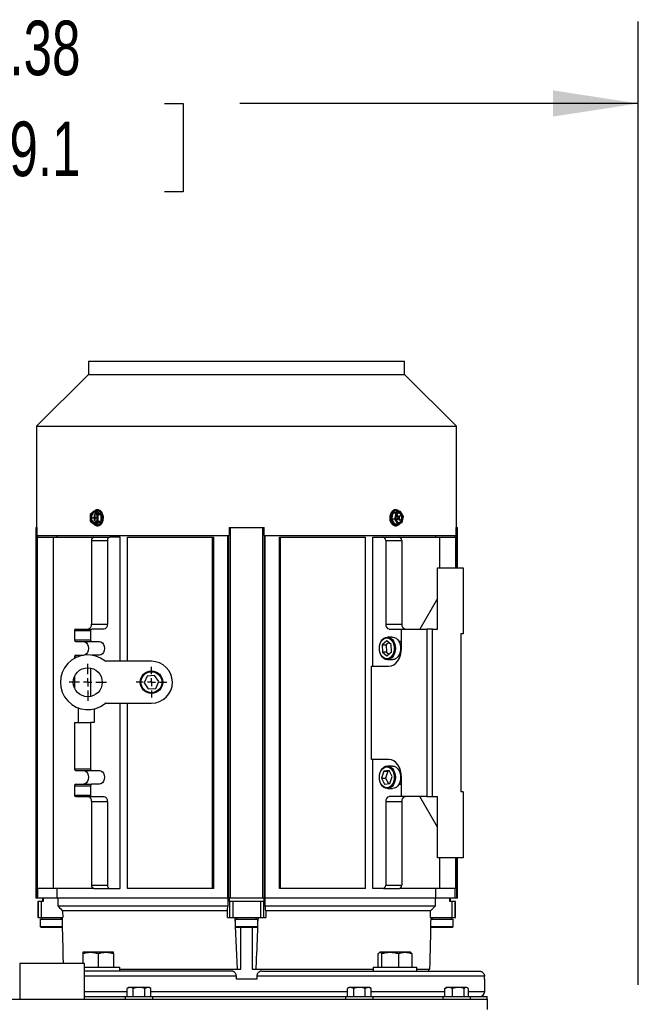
# Model space of a CAD drawing. Header units: inches. Extents: x 4 to 172, y 4 to 132.
# Tile 25 of 38: x 95 to 111, y 84 to 108. Entities that reach past the tile are written whole.
import ezdxf

# ---------------------------------------------------------------- set-up
doc = ezdxf.new("R2010")
doc.units = ezdxf.units.IN
doc.header["$LTSCALE"] = 16
doc.header["$MEASUREMENT"] = 0
doc.linetypes.add('CENTERX2', pattern=[0.8, 0.5, -0.1, 0.1, -0.1])
doc.layers.add('CENTER', color=40, linetype='CENTERX2')
doc.layers.add('DIMENSIONS', color=140, linetype='Continuous', lineweight=25)
doc.styles.add('SLDTEXTSTYLE0', font='TXT', dxfattribs={"width": 0.7})
doc.dimstyles.new('SLDDIMSTYLE0', dxfattribs={"dimtxt": 1.359375, "dimasz": 2.08, "dimexe": 0, "dimexo": 0.0625, "dimgap": 0.339844, "dimtad": 0, "dimtih": 1, "dimtoh": 1, "dimrnd": 1e-09, "dimzin": 12, "dimdsep": 46, "dimtxsty": 'SLDTEXTSTYLE0', "dimsah": 1, "dimcen": 0.09, "dimadec": 0, "dimazin": 3, "dimtfac": 1, "dimtofl": 0, "dimtmove": 0, "dimatfit": 3, "dimfxl": 0, "dimfrac": 2, "dimtolj": 1, "dimtzin": 12, "dimarcsym": 0})

# ---------------------------------------------------------------- blocks, each defined once
blk = doc.blocks.new('_D_5')
at = {"layer": 'DIMENSIONS'}
for p, q in [((86.217, 84.053), (86.217, 107.581)), ((110.592, 84.053), (110.592, 107.581)), ((86.217, 105.581), (92.009, 105.581)), ((93.851, 105.581), (93.395, 105.581)), ((93.395, 105.581), (93.395, 103.42)), ((99.022, 105.581), (99.478, 105.581)), ((99.478, 105.581), (99.478, 103.42)), ((110.592, 105.581), (100.864, 105.581)), ((93.395, 103.42), (93.851, 103.42)), ((99.478, 103.42), (99.022, 103.42))]:
    blk.add_line(p, q, dxfattribs=at)
for points in [[(86.217, 105.581), (88.297, 105.261), (88.297, 105.901)], [(110.592, 105.581), (108.512, 105.901), (108.512, 105.261)]]:
    blk.add_solid(points, dxfattribs=at)
at = {"layer": 'DIMENSIONS', "char_height": 1.3333, "attachment_point": 1, "style": 'SLDTEXTSTYLE0'}
for s, insert in [('24.38', (93.851, 107.604)), ('619.1', (93.851, 105.139))]:
    blk.add_mtext(s, dxfattribs=dict(at, insert=insert))
blk = doc.blocks.new('SW_CENTERMARKSYMBOL_0')
at = {"layer": 'CENTER', "color": 0}
for p, q in [((0, 0.2), (0, 0.454)), ((-0.2, 0), (-0.454, 0)), ((0, 0), (-0.1, 0)), ((0, 0), (0, 0.1)), ((0, 0), (0, -0.1)), ((0, 0), (0.1, 0)), ((0.2, 0), (0.454, 0)), ((0, -0.2), (0, -0.454))]:
    blk.add_line(p, q, dxfattribs=at)
blk = doc.blocks.new('SW_CENTERMARKSYMBOL_3')
at = {"layer": 'CENTER', "color": 0}
for p, q in [((0, 0.2), (0, 0.376)), ((-0.2, 0), (-0.376, 0)), ((0, 0), (-0.1, 0)), ((0, 0), (0, 0.1)), ((0, 0), (0, -0.1)), ((0, 0), (0.1, 0)), ((0.2, 0), (0.376, 0)), ((0, -0.2), (0, -0.376))]:
    blk.add_line(p, q, dxfattribs=at)

msp = doc.modelspace()

# ---------------------------------------------------------------- linework, layer by layer
for p, q in [((97.171, 99.282), (97.171, 98.964)), ((97.171, 99.282), (104.888, 99.282)), ((104.888, 98.964), (104.888, 99.282)), ((97.171, 98.964), (95.902, 97.695)), ((97.171, 98.964), (104.888, 98.964)), ((106.158, 97.695), (104.888, 98.964)), ((95.902, 97.695), (95.902, 95.223)), ((95.902, 97.695), (106.158, 97.695)), ((106.158, 95.223), (106.158, 97.695)), ((97.306, 95.618), (97.209, 95.538)), ((97.209, 95.538), (97.209, 95.379)), ((97.376, 95.618), (97.306, 95.618)), ((97.404, 95.538), (97.306, 95.618)), ((97.316, 95.538), (97.324, 95.538)), ((97.316, 95.484), (97.316, 95.538)), ((97.324, 95.538), (97.324, 95.484)), ((97.376, 95.618), (97.473, 95.538)), ((97.404, 95.538), (97.473, 95.538)), ((97.404, 95.379), (97.404, 95.538)), ((97.473, 95.538), (97.473, 95.379)), ((104.574, 95.422), (104.606, 95.575)), ((104.606, 95.575), (104.716, 95.611)), ((104.676, 95.575), (104.606, 95.575)), ((104.676, 95.575), (104.644, 95.422)), ((104.786, 95.611), (104.676, 95.575)), ((104.698, 95.512), (104.704, 95.52)), ((104.724, 95.473), (104.698, 95.512)), ((104.704, 95.52), (104.73, 95.482)), ((104.786, 95.611), (104.716, 95.611)), ((104.749, 95.481), (104.777, 95.517)), ((104.783, 95.508), (104.755, 95.472)), ((104.783, 95.508), (104.77, 95.508)), ((104.777, 95.517), (104.783, 95.508)), ((104.863, 95.495), (104.786, 95.611)), ((104.83, 95.343), (104.863, 95.495)), ((97.209, 95.379), (97.306, 95.3)), ((97.264, 95.465), (97.302, 95.465)), ((97.264, 95.453), (97.264, 95.465)), ((97.302, 95.453), (97.264, 95.453)), ((97.302, 95.465), (97.338, 95.465)), ((97.338, 95.453), (97.302, 95.453)), ((97.306, 95.3), (97.404, 95.379)), ((97.306, 95.3), (97.376, 95.3)), ((97.324, 95.484), (97.316, 95.484)), ((97.316, 95.38), (97.316, 95.433)), ((97.316, 95.433), (97.324, 95.433)), ((97.324, 95.38), (97.316, 95.38)), ((97.32, 95.465), (97.32, 95.453)), ((97.324, 95.433), (97.324, 95.38)), ((97.338, 95.465), (97.376, 95.465)), ((97.376, 95.453), (97.338, 95.453)), ((97.376, 95.465), (97.376, 95.453)), ((97.473, 95.379), (97.376, 95.3)), ((97.404, 95.379), (97.473, 95.379)), ((104.644, 95.422), (104.574, 95.422)), ((104.651, 95.306), (104.574, 95.422)), ((104.644, 95.422), (104.721, 95.306)), ((104.721, 95.306), (104.651, 95.306)), ((104.696, 95.409), (104.723, 95.446)), ((104.701, 95.401), (104.696, 95.409)), ((104.729, 95.437), (104.701, 95.401)), ((104.717, 95.437), (104.729, 95.437)), ((104.73, 95.482), (104.718, 95.482)), ((104.738, 95.442), (104.721, 95.442)), ((104.721, 95.306), (104.83, 95.343)), ((104.722, 95.475), (104.74, 95.475)), ((104.722, 95.444), (104.755, 95.444)), ((104.755, 95.472), (104.725, 95.472)), ((104.774, 95.397), (104.748, 95.436)), ((104.755, 95.444), (104.78, 95.406)), ((104.769, 95.406), (104.78, 95.406)), ((104.78, 95.406), (104.774, 95.397)), ((95.884, 95.223), (95.884, 86.167)), ((95.884, 95.223), (95.9, 95.223)), ((95.9, 86.167), (95.9, 95.223)), ((95.9, 95.223), (95.92, 95.223)), ((95.92, 95.03), (95.92, 95.223)), ((95.92, 95.03), (100.602, 95.03)), ((95.937, 94.986), (95.937, 95.03)), ((96.407, 94.986), (96.407, 95.03)), ((100.572, 86.167), (100.572, 95.03)), ((100.597, 86.167), (100.597, 95.03)), ((100.602, 95.223), (100.602, 95.03)), ((100.602, 95.223), (100.633, 95.223)), ((100.633, 86.167), (100.633, 95.223)), ((100.633, 95.223), (101.426, 95.223)), ((101.426, 86.167), (101.426, 95.223)), ((101.426, 95.223), (101.458, 95.223)), ((101.458, 95.03), (101.458, 95.223)), ((101.458, 95.03), (106.14, 95.03)), ((101.463, 86.167), (101.463, 95.03)), ((101.487, 86.167), (101.487, 95.03)), ((105.653, 94.986), (105.653, 95.03)), ((106.122, 94.986), (106.122, 95.03)), ((106.14, 95.223), (106.14, 95.03)), ((106.14, 95.223), (106.16, 95.223)), ((106.16, 95.223), (106.175, 95.223)), ((106.16, 94.238), (106.16, 95.223)), ((106.175, 94.238), (106.175, 95.223)), ((95.926, 86.404), (95.926, 94.986)), ((95.926, 94.986), (96.316, 94.986)), ((96.316, 86.404), (96.316, 94.986)), ((96.316, 94.986), (97.299, 94.986)), ((97.244, 94.908), (97.633, 94.908)), ((97.244, 94.908), (97.244, 92.86)), ((97.299, 94.986), (97.689, 94.986)), ((97.633, 94.908), (97.633, 92.86)), ((97.945, 94.986), (97.689, 94.986)), ((97.945, 91.954), (97.945, 94.986)), ((98.126, 91.954), (98.126, 94.986)), ((98.126, 94.986), (100.201, 94.986)), ((100.201, 86.404), (100.201, 94.986)), ((100.201, 94.986), (100.227, 94.986)), ((100.227, 86.404), (100.227, 94.986)), ((101.832, 86.404), (101.832, 94.986)), ((101.832, 94.986), (101.858, 94.986)), ((101.858, 86.404), (101.858, 94.986)), ((101.858, 94.986), (103.933, 94.986)), ((103.933, 86.404), (103.933, 94.986)), ((104.114, 91.837), (104.114, 94.986)), ((104.114, 94.986), (104.37, 94.986)), ((104.37, 94.986), (104.76, 94.986)), ((104.426, 94.908), (104.426, 92.86)), ((104.426, 94.908), (104.816, 94.908)), ((104.76, 94.986), (105.744, 94.986)), ((104.816, 94.908), (104.816, 92.86)), ((105.744, 94.238), (105.744, 94.986)), ((105.744, 94.986), (106.134, 94.986)), ((106.134, 94.238), (106.134, 94.986)), ((105.69, 92.742), (105.69, 94.238)), ((105.69, 94.238), (106.32, 94.238)), ((106.32, 94.238), (106.32, 92.624)), ((105.69, 93.49), (105.258, 92.742)), ((97.244, 92.86), (97.633, 92.86)), ((104.426, 92.86), (104.816, 92.86)), ((96.832, 92.703), (96.832, 92.477)), ((96.832, 92.703), (97.221, 92.703)), ((96.859, 92.742), (97.249, 92.742)), ((97.221, 92.703), (97.221, 92.477)), ((97.55, 92.742), (97.249, 92.742)), ((104.509, 92.742), (104.81, 92.742)), ((104.81, 92.27), (104.81, 92.742)), ((104.81, 92.742), (105.426, 92.742)), ((105.426, 92.742), (105.426, 88.648)), ((105.566, 92.742), (105.426, 92.742)), ((105.566, 88.648), (105.566, 92.742)), ((105.566, 92.742), (105.69, 92.742)), ((106.32, 92.624), (106.261, 92.624)), ((106.261, 92.624), (106.261, 88.766)), ((96.832, 92.477), (97.221, 92.477)), ((96.859, 92.437), (97.249, 92.437)), ((97.249, 92.437), (97.438, 92.437)), ((104.45, 92.452), (104.341, 92.357)), ((104.502, 92.412), (104.438, 92.357)), ((104.563, 92.365), (104.45, 92.452)), ((104.593, 92.545), (104.468, 92.545)), ((104.567, 92.183), (104.563, 92.365)), ((104.81, 92.437), (104.748, 92.437)), ((104.81, 92.427), (104.753, 92.427)), ((104.341, 92.357), (104.344, 92.175)), ((104.341, 92.357), (104.438, 92.357)), ((104.344, 92.175), (104.457, 92.088)), ((104.442, 92.175), (104.344, 92.175)), ((104.438, 92.357), (104.442, 92.175)), ((104.442, 92.175), (104.503, 92.128)), ((104.457, 92.088), (104.567, 92.183)), ((96.832, 92.063), (96.832, 92.03)), ((96.832, 92.063), (96.903, 92.063)), ((96.859, 92.103), (97.045, 92.103)), ((97.438, 92.103), (97.258, 92.103)), ((98.706, 91.955), (97.597, 91.954)), ((104.468, 91.994), (104.593, 91.994)), ((104.748, 92.103), (104.786, 92.103)), ((104.753, 92.112), (104.789, 92.112)), ((97.221, 91.789), (97.221, 91.094)), ((104.081, 89.553), (104.081, 91.837)), ((104.081, 91.837), (104.504, 91.837)), ((96.832, 91.594), (96.832, 91.29)), ((98.604, 91.593), (98.525, 91.429)), ((98.525, 91.429), (98.628, 91.279)), ((98.785, 91.607), (98.604, 91.593)), ((98.888, 91.457), (98.785, 91.607)), ((98.81, 91.293), (98.888, 91.457)), ((98.628, 91.279), (98.81, 91.293)), ((97.597, 90.93), (98.707, 90.931)), ((97.945, 86.404), (97.945, 90.931)), ((98.126, 86.404), (98.126, 90.931)), ((96.915, 90.816), (96.915, 90.459)), ((97.305, 90.79), (97.305, 90.459)), ((96.832, 90.459), (96.832, 89.327)), ((96.832, 90.459), (97.221, 90.459)), ((97.221, 90.459), (97.221, 89.327)), ((97.305, 90.459), (97.221, 90.459)), ((104.504, 89.553), (104.081, 89.553)), ((104.114, 86.404), (104.114, 89.553)), ((96.832, 89.327), (97.221, 89.327)), ((96.859, 89.288), (97.249, 89.288)), ((97.249, 89.288), (97.438, 89.288)), ((104.379, 89.268), (104.326, 89.103)), ((104.507, 89.286), (104.379, 89.268)), ((104.379, 89.268), (104.477, 89.268)), ((104.477, 89.268), (104.423, 89.103)), ((104.593, 89.396), (104.468, 89.396)), ((104.513, 89.273), (104.477, 89.268)), ((104.582, 89.138), (104.507, 89.286)), ((104.786, 89.288), (104.748, 89.288)), ((104.789, 89.278), (104.753, 89.278)), ((104.326, 89.103), (104.4, 88.955)), ((104.326, 89.103), (104.423, 89.103)), ((104.423, 89.103), (104.492, 88.967)), ((104.528, 88.972), (104.582, 89.138)), ((104.81, 88.648), (104.81, 89.12)), ((96.832, 88.914), (96.832, 88.687)), ((96.832, 88.914), (97.221, 88.914)), ((96.859, 88.953), (97.249, 88.953)), ((97.221, 88.914), (97.221, 88.687)), ((97.438, 88.953), (97.249, 88.953)), ((104.4, 88.955), (104.528, 88.972)), ((104.468, 88.845), (104.593, 88.845)), ((104.748, 88.953), (104.81, 88.953)), ((104.753, 88.963), (104.81, 88.963)), ((106.32, 88.766), (106.261, 88.766)), ((106.32, 88.766), (106.32, 87.152)), ((96.832, 88.687), (97.221, 88.687)), ((96.859, 88.648), (97.249, 88.648)), ((97.244, 88.53), (97.633, 88.53)), ((97.244, 88.53), (97.244, 86.482)), ((97.249, 88.648), (97.55, 88.648)), ((97.633, 88.53), (97.633, 86.482)), ((104.426, 88.53), (104.426, 86.482)), ((104.426, 88.53), (104.816, 88.53)), ((104.81, 88.648), (104.509, 88.648)), ((105.426, 88.648), (104.81, 88.648)), ((104.816, 88.53), (104.816, 86.482)), ((105.69, 87.9), (105.258, 88.648)), ((105.426, 88.648), (105.566, 88.648)), ((105.566, 88.648), (105.69, 88.648)), ((105.69, 87.152), (105.69, 88.648)), ((106.32, 87.152), (105.69, 87.152)), ((105.744, 86.404), (105.744, 87.152)), ((106.134, 86.404), (106.134, 87.152)), ((106.16, 86.167), (106.16, 87.152)), ((106.175, 86.167), (106.175, 87.152)), ((96.316, 86.404), (95.926, 86.404)), ((95.937, 86.167), (95.937, 86.404)), ((97.299, 86.404), (96.316, 86.404)), ((96.407, 86.167), (96.407, 86.404)), ((97.244, 86.482), (97.633, 86.482)), ((97.299, 86.404), (97.689, 86.404)), ((97.689, 86.404), (97.945, 86.404)), ((100.201, 86.404), (98.126, 86.404)), ((100.227, 86.404), (100.201, 86.404)), ((101.858, 86.404), (101.832, 86.404)), ((103.933, 86.404), (101.858, 86.404)), ((104.37, 86.404), (104.114, 86.404)), ((104.37, 86.404), (104.76, 86.404)), ((104.426, 86.482), (104.816, 86.482)), ((105.744, 86.404), (104.76, 86.404)), ((105.653, 86.167), (105.653, 86.404)), ((106.134, 86.404), (105.744, 86.404)), ((106.122, 86.167), (106.122, 86.404)), ((95.9, 86.167), (95.884, 86.167)), ((95.937, 86.167), (95.9, 86.167)), ((96.407, 86.167), (95.937, 86.167)), ((96.049, 86.167), (96.049, 86.089)), ((96.067, 86.167), (96.067, 86.089)), ((100.572, 86.167), (96.407, 86.167)), ((96.426, 85.971), (96.426, 86.167)), ((100.597, 86.167), (100.572, 86.167)), ((100.573, 86.167), (100.573, 85.971)), ((100.633, 86.167), (100.597, 86.167)), ((100.611, 86.089), (100.611, 86.167)), ((101.426, 86.167), (100.633, 86.167)), ((101.463, 86.167), (101.426, 86.167)), ((101.448, 86.167), (101.448, 86.089)), ((101.487, 86.167), (101.463, 86.167)), ((101.487, 85.971), (101.487, 86.167)), ((105.653, 86.167), (101.487, 86.167)), ((105.633, 86.167), (105.633, 85.971)), ((106.122, 86.167), (105.653, 86.167)), ((105.992, 86.089), (105.992, 86.167)), ((106.01, 86.089), (106.01, 86.167)), ((106.16, 86.167), (106.122, 86.167)), ((106.175, 86.167), (106.16, 86.167)), ((95.931, 86.089), (95.931, 85.695)), ((95.943, 86.089), (95.931, 86.089)), ((95.943, 86.089), (95.943, 85.695)), ((96.013, 86.089), (95.943, 86.089)), ((96.013, 86.089), (96.013, 85.695)), ((96.067, 86.089), (96.013, 86.089)), ((100.573, 85.971), (96.426, 85.971)), ((100.617, 86.089), (100.611, 86.089)), ((100.617, 85.695), (100.617, 86.089)), ((100.69, 86.089), (100.617, 86.089)), ((100.69, 86.089), (100.69, 85.695)), ((101.37, 86.089), (100.69, 86.089)), ((101.37, 86.089), (101.37, 85.695)), ((101.443, 86.089), (101.37, 86.089)), ((101.443, 86.089), (101.443, 85.695)), ((101.448, 86.089), (101.443, 86.089)), ((105.633, 85.971), (101.487, 85.971)), ((106.046, 86.089), (105.992, 86.089)), ((106.046, 85.695), (106.046, 86.089)), ((106.117, 86.089), (106.046, 86.089)), ((106.117, 86.089), (106.117, 85.695)), ((106.128, 86.089), (106.117, 86.089)), ((106.128, 85.695), (106.128, 86.089)), ((95.931, 85.695), (95.943, 85.695)), ((95.943, 85.695), (96.013, 85.695)), ((95.99, 85.656), (95.99, 85.479)), ((95.99, 85.656), (96.266, 85.656)), ((96.013, 85.695), (96.54, 85.695)), ((96.03, 85.695), (96.03, 85.656)), ((96.266, 85.656), (96.528, 85.656)), ((96.502, 85.656), (96.502, 85.695)), ((100.561, 85.862), (96.536, 85.862)), ((96.536, 85.862), (96.54, 85.695)), ((100.561, 85.695), (100.561, 85.862)), ((100.561, 85.695), (100.617, 85.695)), ((100.617, 85.695), (100.69, 85.695)), ((100.69, 85.695), (101.37, 85.695)), ((100.754, 85.605), (100.751, 85.695)), ((100.754, 85.656), (100.754, 85.479)), ((100.754, 85.656), (101.03, 85.656)), ((100.793, 85.695), (100.793, 85.656)), ((101.03, 85.656), (101.305, 85.656)), ((101.266, 85.656), (101.266, 85.695)), ((101.309, 85.695), (101.305, 85.613)), ((101.305, 85.479), (101.305, 85.656)), ((101.37, 85.695), (101.443, 85.695)), ((101.443, 85.695), (101.499, 85.695)), ((101.498, 85.862), (101.499, 85.695)), ((105.523, 85.862), (101.498, 85.862)), ((105.519, 85.695), (105.523, 85.862)), ((105.519, 85.695), (106.046, 85.695)), ((105.528, 85.656), (105.793, 85.656)), ((105.557, 85.695), (105.557, 85.656)), ((105.793, 85.656), (106.069, 85.656)), ((106.03, 85.656), (106.03, 85.695)), ((106.046, 85.695), (106.117, 85.695)), ((106.069, 85.479), (106.069, 85.656)), ((106.117, 85.695), (106.128, 85.695)), ((95.99, 85.479), (96.01, 85.459)), ((95.99, 85.479), (96.266, 85.479)), ((96.01, 85.459), (96.522, 85.459)), ((96.266, 85.479), (96.541, 85.479)), ((96.522, 85.459), (96.53, 85.467)), ((100.754, 85.479), (100.774, 85.459)), ((100.754, 85.479), (101.03, 85.479)), ((100.805, 84.435), (100.759, 85.473)), ((100.774, 85.459), (101.286, 85.459)), ((100.892, 84.435), (100.892, 85.459)), ((101.03, 85.479), (101.305, 85.479)), ((101.168, 85.459), (101.168, 84.435)), ((101.286, 85.459), (101.305, 85.479)), ((105.518, 85.479), (105.793, 85.479)), ((105.53, 85.467), (105.537, 85.459)), ((105.537, 85.459), (106.049, 85.459)), ((105.793, 85.479), (106.069, 85.479)), ((106.049, 85.459), (106.069, 85.479)), ((97.218, 84.846), (97.031, 84.846)), ((97.031, 84.813), (97.031, 84.575)), ((97.593, 84.846), (97.218, 84.846)), ((97.406, 84.813), (97.406, 84.482)), ((97.781, 84.846), (97.593, 84.846)), ((97.781, 84.813), (97.781, 84.482)), ((104.244, 84.482), (104.244, 84.813)), ((104.279, 84.846), (104.271, 84.842)), ((104.285, 84.846), (104.279, 84.846)), ((104.531, 84.846), (104.285, 84.846)), ((104.326, 84.813), (104.326, 84.482)), ((104.899, 84.846), (104.531, 84.846)), ((104.735, 84.813), (104.735, 84.482)), ((105.029, 84.846), (104.899, 84.846)), ((105.036, 84.842), (105.029, 84.846)), ((105.063, 84.813), (105.063, 84.482)), ((95.491, 84.575), (95.491, 83.7)), ((96.28, 84.575), (95.491, 84.575)), ((97.069, 84.575), (96.28, 84.575)), ((97.069, 83.7), (97.069, 84.575)), ((97.069, 84.482), (97.406, 84.482)), ((97.406, 84.482), (97.937, 84.482)), ((97.937, 84.387), (97.937, 84.482)), ((97.937, 84.435), (100.805, 84.435)), ((100.805, 84.435), (100.892, 84.435)), ((101.168, 84.435), (101.255, 84.435)), ((101.255, 84.435), (104.123, 84.435)), ((104.123, 84.482), (104.123, 84.387)), ((104.123, 84.482), (104.654, 84.482)), ((104.654, 84.482), (105.185, 84.482)), ((105.185, 84.387), (105.185, 84.482)), ((105.185, 84.435), (105.507, 84.435)), ((105.478, 84.387), (105.478, 84.435)), ((100.78, 84.262), (97.069, 84.262)), ((100.78, 84.187), (100.78, 84.262)), ((101.28, 84.187), (100.78, 84.187)), ((101.28, 84.262), (101.28, 84.187)), ((106.837, 84.262), (101.28, 84.262)), ((106.837, 84.187), (106.837, 84.262)), ((106.842, 84.187), (106.837, 84.187)), ((106.842, 83.887), (106.842, 84.187)), ((98.155, 83.985), (98.116, 83.962)), ((98.116, 83.755), (98.116, 83.962)), ((98.188, 83.985), (98.155, 83.985)), ((98.405, 83.985), (98.188, 83.985)), ((98.26, 83.755), (98.26, 83.962)), ((98.621, 83.985), (98.405, 83.985)), ((98.549, 83.755), (98.549, 83.962)), ((98.655, 83.985), (98.621, 83.985)), ((98.693, 83.962), (98.655, 83.985)), ((98.693, 83.755), (98.693, 83.962)), ((103.53, 83.985), (103.491, 83.962)), ((103.491, 83.755), (103.491, 83.962)), ((103.565, 83.985), (103.53, 83.985)), ((103.784, 83.985), (103.565, 83.985)), ((103.639, 83.962), (103.639, 83.755)), ((103.998, 83.985), (103.784, 83.985)), ((103.928, 83.755), (103.928, 83.962)), ((104.03, 83.985), (103.998, 83.985)), ((104.068, 83.962), (104.03, 83.985)), ((104.068, 83.755), (104.068, 83.962)), ((105.871, 83.962), (105.89, 83.971)), ((105.871, 83.755), (105.871, 83.962)), ((105.905, 83.985), (105.887, 83.975)), ((105.965, 83.985), (105.905, 83.985)), ((106.201, 83.985), (105.965, 83.985)), ((106.059, 83.755), (106.059, 83.962)), ((106.39, 83.985), (106.201, 83.985)), ((106.343, 83.755), (106.343, 83.962)), ((106.405, 83.985), (106.39, 83.985)), ((106.422, 83.975), (106.405, 83.985)), ((106.438, 83.962), (106.438, 83.755)), ((97.069, 83.887), (98.116, 83.887)), ((97.069, 83.762), (98.116, 83.762)), ((98.067, 83.755), (98.067, 83.7)), ((98.743, 83.755), (98.067, 83.755)), ((98.693, 83.887), (103.491, 83.887)), ((98.693, 83.762), (101.03, 83.762)), ((98.743, 83.7), (98.743, 83.755)), ((101.03, 83.762), (103.491, 83.762)), ((103.442, 83.755), (103.442, 83.7)), ((104.118, 83.755), (103.442, 83.755)), ((104.068, 83.887), (105.871, 83.887)), ((104.068, 83.762), (105.871, 83.762)), ((104.118, 83.7), (104.118, 83.755)), ((105.817, 83.755), (105.817, 83.7)), ((106.493, 83.755), (105.817, 83.755)), ((106.438, 83.887), (106.842, 83.887)), ((106.438, 83.762), (106.905, 83.762)), ((106.493, 83.7), (106.493, 83.755)), ((106.905, 83.7), (106.905, 83.762)), ((89.905, 83.7), (106.905, 83.7)), ((106.905, 83.7), (106.905, 83.45))]:
    msp.add_line(p, q)
at = {"flags": 128}
for points in [[(97.39, 95.459), (97.385, 95.499), (97.37, 95.535), (97.348, 95.561), (97.321, 95.575), (97.292, 95.575), (97.264, 95.561), (97.242, 95.535), (97.228, 95.499), (97.223, 95.459), (97.228, 95.418), (97.242, 95.383), (97.264, 95.357), (97.292, 95.343), (97.321, 95.343), (97.348, 95.357), (97.37, 95.383), (97.385, 95.418), (97.39, 95.459)], [(97.313, 95.577), (97.306, 95.575), (97.278, 95.561), (97.256, 95.535), (97.242, 95.499), (97.237, 95.459), (97.242, 95.418), (97.256, 95.383), (97.278, 95.357), (97.306, 95.343), (97.313, 95.341)], [(97.321, 95.618), (97.324, 95.62), (97.358, 95.634), (97.394, 95.634), (97.428, 95.62), (97.458, 95.593), (97.481, 95.555), (97.496, 95.509), (97.501, 95.459)], [(104.761, 95.32), (104.736, 95.298), (104.701, 95.283), (104.666, 95.283), (104.631, 95.298), (104.601, 95.325), (104.578, 95.363), (104.563, 95.409), (104.558, 95.459), (104.563, 95.509), (104.578, 95.555), (104.601, 95.593), (104.631, 95.62), (104.666, 95.634), (104.701, 95.634), (104.736, 95.62), (104.747, 95.611)], [(104.837, 95.459), (104.832, 95.499), (104.817, 95.535), (104.795, 95.561), (104.768, 95.575), (104.739, 95.575), (104.711, 95.561), (104.689, 95.535), (104.675, 95.499), (104.67, 95.459), (104.675, 95.418), (104.689, 95.383), (104.711, 95.357), (104.739, 95.343), (104.768, 95.343), (104.795, 95.357), (104.817, 95.383), (104.832, 95.418), (104.837, 95.459)], [(104.823, 95.459), (104.818, 95.499), (104.803, 95.535), (104.781, 95.561), (104.754, 95.575), (104.746, 95.577)], [(97.501, 95.459), (97.496, 95.409), (97.481, 95.363), (97.458, 95.325), (97.428, 95.298), (97.394, 95.283), (97.358, 95.283), (97.324, 95.298), (97.321, 95.3)], [(97.049, 92.437), (97.085, 92.429), (97.118, 92.405), (97.144, 92.368), (97.161, 92.322), (97.167, 92.27), (97.161, 92.218), (97.144, 92.172), (97.118, 92.134), (97.085, 92.111), (97.075, 92.107)], [(97.438, 92.437), (97.475, 92.429), (97.508, 92.405), (97.534, 92.368), (97.551, 92.322), (97.557, 92.27), (97.551, 92.218), (97.534, 92.172), (97.508, 92.134), (97.475, 92.111), (97.438, 92.103)], [(104.663, 92.27), (104.658, 92.209), (104.643, 92.15), (104.62, 92.098), (104.589, 92.054), (104.552, 92.022), (104.511, 92.001), (104.468, 91.994), (104.424, 92.001), (104.383, 92.022), (104.346, 92.054), (104.315, 92.098), (104.292, 92.15), (104.278, 92.209), (104.273, 92.27), (104.278, 92.331), (104.292, 92.389), (104.315, 92.442), (104.346, 92.485), (104.383, 92.518), (104.424, 92.539), (104.468, 92.545), (104.511, 92.539), (104.552, 92.518), (104.589, 92.485), (104.62, 92.442), (104.643, 92.389), (104.658, 92.331), (104.663, 92.27)], [(104.273, 92.27), (104.278, 92.329), (104.292, 92.385), (104.315, 92.434), (104.346, 92.475), (104.382, 92.505), (104.422, 92.522), (104.464, 92.525), (104.506, 92.515), (104.544, 92.491), (104.578, 92.456), (104.605, 92.41), (104.624, 92.357), (104.634, 92.3), (104.634, 92.24), (104.624, 92.182), (104.605, 92.129), (104.578, 92.084), (104.544, 92.048), (104.506, 92.025), (104.464, 92.014), (104.422, 92.018), (104.382, 92.035), (104.346, 92.065), (104.315, 92.105), (104.292, 92.155), (104.278, 92.211), (104.273, 92.27)], [(104.593, 92.545), (104.636, 92.539), (104.678, 92.518), (104.714, 92.485), (104.745, 92.442), (104.769, 92.389), (104.783, 92.331), (104.788, 92.27)], [(104.504, 91.837), (104.564, 91.845), (104.621, 91.87), (104.674, 91.91), (104.72, 91.964), (104.759, 92.029), (104.787, 92.104), (104.804, 92.185), (104.81, 92.27)], [(104.788, 92.27), (104.783, 92.209), (104.769, 92.15), (104.745, 92.098), (104.714, 92.054), (104.678, 92.022), (104.636, 92.001), (104.593, 91.994)], [(104.81, 89.12), (104.804, 89.205), (104.787, 89.286), (104.759, 89.361), (104.72, 89.426), (104.674, 89.48), (104.621, 89.52), (104.564, 89.545), (104.504, 89.553)], [(97.049, 89.288), (97.085, 89.279), (97.118, 89.256), (97.144, 89.219), (97.161, 89.172), (97.167, 89.12), (97.161, 89.069), (97.144, 89.022), (97.118, 88.985), (97.085, 88.961), (97.049, 88.953)], [(97.438, 89.288), (97.475, 89.279), (97.508, 89.256), (97.534, 89.219), (97.551, 89.172), (97.557, 89.12), (97.551, 89.069), (97.534, 89.022), (97.508, 88.985), (97.475, 88.961), (97.438, 88.953)], [(104.663, 89.12), (104.658, 89.059), (104.643, 89.001), (104.62, 88.948), (104.589, 88.905), (104.552, 88.872), (104.511, 88.852), (104.468, 88.845), (104.424, 88.852), (104.383, 88.872), (104.346, 88.905), (104.315, 88.948), (104.292, 89.001), (104.278, 89.059), (104.273, 89.12), (104.278, 89.182), (104.292, 89.24), (104.315, 89.292), (104.346, 89.336), (104.383, 89.369), (104.424, 89.389), (104.468, 89.396), (104.511, 89.389), (104.552, 89.369), (104.589, 89.336), (104.62, 89.292), (104.643, 89.24), (104.658, 89.182), (104.663, 89.12)], [(104.273, 89.12), (104.278, 89.179), (104.292, 89.235), (104.315, 89.285), (104.346, 89.326), (104.382, 89.355), (104.422, 89.372), (104.464, 89.376), (104.506, 89.365), (104.544, 89.342), (104.578, 89.306), (104.605, 89.261), (104.624, 89.208), (104.634, 89.15), (104.634, 89.091), (104.624, 89.033), (104.605, 88.98), (104.578, 88.934), (104.544, 88.899), (104.506, 88.875), (104.464, 88.865), (104.422, 88.868), (104.382, 88.885), (104.346, 88.915), (104.315, 88.956), (104.292, 89.005), (104.278, 89.061), (104.273, 89.12)], [(104.593, 89.396), (104.636, 89.389), (104.678, 89.369), (104.714, 89.336), (104.745, 89.292), (104.769, 89.24), (104.783, 89.182), (104.788, 89.12)], [(104.788, 89.12), (104.783, 89.059), (104.769, 89.001), (104.745, 88.948), (104.714, 88.905), (104.678, 88.872), (104.636, 88.852), (104.593, 88.845)]]:
    msp.add_lwpolyline(points, dxfattribs=at)
for centre, radius in [((97.152, 91.442), 0.354), ((98.707, 91.443), 0.276), ((98.707, 91.443), 0.256)]:
    msp.add_circle(centre, radius)
for centre, radius, start, end in [((97.299, 95.482), 0.0176, 281.4218, 8.0495), ((97.299, 95.436), 0.0176, 351.9505, 78.5782), ((97.342, 95.482), 0.0176, 171.9505, 258.5782), ((97.342, 95.436), 0.0176, 101.4218, 188.0495), ((104.702, 95.46), 0.0255, 325.6564, 31.8432), ((104.738, 95.431), 0.0114, 27.9111, 147.0906), ((104.74, 95.487), 0.0114, 207.9111, 327.0906), ((104.716, 95.444), 0.108, 286.2366, 7.6799), ((104.776, 95.458), 0.0255, 145.6564, 211.8432), ((97.313, 94.917), 0.0703, 101.4218, 188.0495), ((97.703, 94.917), 0.0703, 101.4218, 188.0495), ((104.356, 94.917), 0.0703, 351.9505, 78.5782), ((104.746, 94.917), 0.0703, 351.9505, 78.5782), ((97.139, 92.846), 0.105, 281.4218, 8.0495), ((97.529, 92.846), 0.105, 281.4218, 8.0495), ((104.53, 92.846), 0.105, 171.9505, 258.5782), ((104.92, 92.846), 0.105, 171.9505, 258.5782), ((96.866, 92.708), 0.0351, 101.4218, 188.0495), ((97.256, 92.708), 0.0351, 101.4218, 188.0495), ((96.866, 92.472), 0.0351, 171.9505, 258.5782), ((97.256, 92.472), 0.0351, 171.9505, 258.5782), ((97.152, 91.442), 0.669, 51.1061, 308.9909), ((96.866, 92.068), 0.0351, 101.4218, 188.0495), ((97.597, 91.993), 0.0394, 231.1061, 270.0485), ((98.707, 91.443), 0.512, 270.0485, 90.0485), ((97.597, 90.891), 0.0394, 90.0485, 128.9909), ((96.866, 89.322), 0.0351, 171.9505, 258.5782), ((97.256, 89.322), 0.0351, 171.9505, 258.5782), ((96.866, 88.918), 0.0351, 101.4218, 188.0495), ((97.256, 88.918), 0.0351, 101.4218, 188.0495), ((96.866, 88.682), 0.0351, 171.9505, 258.5782), ((97.139, 88.544), 0.105, 351.9505, 78.5782), ((97.256, 88.682), 0.0351, 171.9505, 258.5782), ((97.529, 88.544), 0.105, 351.9505, 78.5782), ((104.53, 88.544), 0.105, 101.4218, 188.0495), ((104.92, 88.544), 0.105, 101.4218, 188.0495), ((97.313, 86.473), 0.0703, 171.9505, 258.5782), ((97.703, 86.473), 0.0703, 171.9505, 258.5782), ((104.356, 86.473), 0.0703, 281.4218, 8.0495), ((104.746, 86.473), 0.0703, 281.4218, 8.0495), ((106.717, 83.887), 0.125, 270, 360)]:
    msp.add_arc(centre, radius, start, end)
for points, knots in [([(97.535, 95.459), (97.534, 95.468), (97.534, 95.493), (97.525, 95.534), (97.507, 95.578), (97.481, 95.615), (97.449, 95.641), (97.412, 95.656), (97.375, 95.657), (97.338, 95.646), (97.318, 95.629), (97.307, 95.621)], [0, 0, 0, 0, 0.063061, 0.18173, 0.301015, 0.420789, 0.540452, 0.658459, 0.773503, 0.886684, 1, 1, 1, 1]), ([(104.761, 95.611), (104.761, 95.612), (104.752, 95.624), (104.728, 95.64), (104.692, 95.656), (104.654, 95.657), (104.618, 95.645), (104.586, 95.623), (104.559, 95.59), (104.539, 95.549), (104.526, 95.502), (104.523, 95.452), (104.529, 95.402), (104.544, 95.356), (104.567, 95.316), (104.597, 95.286), (104.632, 95.266), (104.67, 95.26), (104.707, 95.266), (104.741, 95.285), (104.764, 95.306), (104.773, 95.321), (104.775, 95.324)], [0, 0, 0, 0, 0.002679, 0.058674, 0.113894, 0.167728, 0.220689, 0.273714, 0.327724, 0.382668, 0.438052, 0.493537, 0.549115, 0.604852, 0.660814, 0.716894, 0.77252, 0.826908, 0.880071, 0.932925, 0.986503, 1, 1, 1, 1]), ([(97.305, 95.3), (97.309, 95.296), (97.323, 95.281), (97.353, 95.267), (97.39, 95.26), (97.427, 95.266), (97.461, 95.285), (97.49, 95.314), (97.513, 95.352), (97.529, 95.397), (97.534, 95.434), (97.535, 95.455), (97.535, 95.459)], [0, 0, 0, 0, 0.050771, 0.168367, 0.283347, 0.395736, 0.507471, 0.620737, 0.736235, 0.853069, 0.97031, 1, 1, 1, 1]), ([(96.525, 85.695), (96.533, 85.328), (96.541, 84.954), (96.549, 84.581), (96.549, 84.575)], [0, 0, 0, 0, 0.982816, 1, 1, 1, 1]), ([(101.299, 85.473), (101.288, 85.18), (101.274, 84.834), (101.257, 84.488), (101.255, 84.435)], [0, 0, 0, 0, 0.846968, 1, 1, 1, 1]), ([(97.031, 84.813), (97.061, 84.823), (97.092, 84.831), (97.155, 84.843), (97.186, 84.846), (97.218, 84.846)], [0, 0, 0, 0, 0.5, 0.5, 1, 1, 1, 1]), ([(97.031, 84.846), (97.031, 84.846), (97.031, 84.843), (97.031, 84.831), (97.031, 84.823), (97.031, 84.813)], [0, 0, 0, 0, 0.5, 0.5, 1, 1, 1, 1]), ([(97.218, 84.846), (97.25, 84.846), (97.282, 84.843), (97.344, 84.831), (97.375, 84.823), (97.406, 84.813)], [0, 0, 0, 0, 0.5, 0.5, 1, 1, 1, 1]), ([(97.406, 84.813), (97.436, 84.823), (97.467, 84.831), (97.53, 84.843), (97.561, 84.846), (97.593, 84.846)], [0, 0, 0, 0, 0.5, 0.5, 1, 1, 1, 1]), ([(97.593, 84.846), (97.625, 84.846), (97.657, 84.843), (97.719, 84.831), (97.75, 84.823), (97.781, 84.813)], [0, 0, 0, 0, 0.5, 0.5, 1, 1, 1, 1]), ([(97.781, 84.813), (97.781, 84.823), (97.781, 84.831), (97.781, 84.843), (97.781, 84.846), (97.781, 84.846)], [0, 0, 0, 0, 0.5, 0.5, 1, 1, 1, 1]), ([(104.244, 84.813), (104.251, 84.823), (104.258, 84.831), (104.271, 84.843), (104.278, 84.846), (104.285, 84.846)], [0, 0, 0, 0, 0.5, 0.5, 1, 1, 1, 1]), ([(104.285, 84.846), (104.292, 84.846), (104.299, 84.843), (104.313, 84.831), (104.319, 84.823), (104.326, 84.813)], [0, 0, 0, 0, 0.5, 0.5, 1, 1, 1, 1]), ([(104.326, 84.813), (104.359, 84.823), (104.393, 84.831), (104.461, 84.843), (104.496, 84.846), (104.531, 84.846)], [0, 0, 0, 0, 0.5, 0.5, 1, 1, 1, 1]), ([(104.531, 84.846), (104.566, 84.846), (104.6, 84.843), (104.668, 84.831), (104.702, 84.823), (104.735, 84.813)], [0, 0, 0, 0, 0.5, 0.5, 1, 1, 1, 1]), ([(104.735, 84.813), (104.762, 84.823), (104.789, 84.831), (104.843, 84.843), (104.871, 84.846), (104.899, 84.846)], [0, 0, 0, 0, 0.5, 0.5, 1, 1, 1, 1]), ([(104.899, 84.846), (104.927, 84.846), (104.954, 84.843), (105.009, 84.831), (105.036, 84.823), (105.063, 84.813)], [0, 0, 0, 0, 0.5, 0.5, 1, 1, 1, 1]), ([(105.063, 84.813), (105.056, 84.823), (105.047, 84.836), (105.038, 84.839), (105.035, 84.84)], [0, 0, 0, 0, 0.7383333, 1, 1, 1, 1]), ([(100.655, 84.387), (100.497, 84.387), (100.176, 84.387), (99.697, 84.387), (99.215, 84.387), (98.738, 84.387), (98.271, 84.387), (97.823, 84.387), (97.417, 84.387), (97.178, 84.387), (97.069, 84.387)], [0, 0, 0, 0, 0.118611, 0.240574, 0.365564, 0.493194, 0.623017, 0.754535, 0.887209, 1, 1, 1, 1]), ([(100.78, 84.262), (100.78, 84.264), (100.78, 84.268), (100.779, 84.274), (100.778, 84.28), (100.777, 84.285), (100.776, 84.291), (100.775, 84.297), (100.773, 84.302), (100.771, 84.308), (100.769, 84.313), (100.763, 84.325), (100.752, 84.341), (100.736, 84.358), (100.716, 84.372), (100.699, 84.379), (100.684, 84.384), (100.67, 84.387), (100.66, 84.387), (100.655, 84.387)], [0, 0, 0, 0, 0.023829, 0.047794, 0.071951, 0.096355, 0.121059, 0.146113, 0.171566, 0.197464, 0.223851, 0.250768, 0.368085, 0.50089, 0.616808, 0.750078, 0.818331, 0.901657, 1, 1, 1, 1]), ([(101.405, 84.387), (101.402, 84.387), (101.397, 84.387), (101.391, 84.386), (101.384, 84.386), (101.378, 84.384), (101.373, 84.383), (101.368, 84.382), (101.358, 84.378), (101.343, 84.372), (101.324, 84.358), (101.307, 84.341), (101.295, 84.323), (101.288, 84.308), (101.284, 84.297), (101.282, 84.285), (101.28, 84.274), (101.28, 84.266), (101.28, 84.262)], [0, 0, 0, 0, 0.043995, 0.085238, 0.123722, 0.159443, 0.192398, 0.222582, 0.249993, 0.383265, 0.4992, 0.632006, 0.74934, 0.802622, 0.853952, 0.903688, 0.952227, 1, 1, 1, 1]), ([(101.405, 84.387), (102.78, 84.387), (104.076, 84.387), (106.026, 84.387), (106.614, 84.387), (106.705, 84.387)], [0, 0, 0, 0, 0.5, 0.5, 1, 1, 1, 1]), ([(106.705, 84.387), (106.707, 84.387), (106.712, 84.387), (106.718, 84.387), (106.724, 84.386), (106.73, 84.385), (106.735, 84.384), (106.74, 84.383), (106.745, 84.381), (106.755, 84.378), (106.77, 84.372), (106.791, 84.358), (106.808, 84.341), (106.821, 84.323), (106.828, 84.308), (106.832, 84.297), (106.835, 84.285), (106.836, 84.274), (106.837, 84.266), (106.837, 84.262)], [0, 0, 0, 0, 0.039559, 0.076743, 0.111553, 0.143988, 0.17405, 0.201738, 0.227053, 0.249995, 0.383658, 0.499201, 0.632206, 0.749341, 0.802672, 0.854023, 0.903758, 0.952273, 1, 1, 1, 1])]:
    msp.add_open_spline(points, degree=3, knots=knots)
for points in [[(96.536, 85.862), (96.5, 85.898), (96.463, 85.935), (96.426, 85.971)], [(100.561, 85.862), (100.565, 85.898), (100.569, 85.935), (100.573, 85.971)], [(101.498, 85.862), (101.494, 85.898), (101.49, 85.935), (101.487, 85.971)], [(105.523, 85.862), (105.56, 85.898), (105.596, 85.935), (105.633, 85.971)], [(105.507, 84.435), (105.516, 84.855), (105.525, 85.275), (105.535, 85.695)], [(98.188, 83.985), (98.163, 83.985), (98.14, 83.976), (98.116, 83.962)], [(98.26, 83.962), (98.237, 83.976), (98.213, 83.985), (98.188, 83.985)], [(98.405, 83.985), (98.355, 83.985), (98.307, 83.976), (98.26, 83.962)], [(98.549, 83.962), (98.502, 83.976), (98.454, 83.985), (98.405, 83.985)], [(98.621, 83.985), (98.596, 83.985), (98.573, 83.976), (98.549, 83.962)], [(98.693, 83.962), (98.67, 83.976), (98.646, 83.985), (98.621, 83.985)], [(103.565, 83.985), (103.54, 83.985), (103.515, 83.976), (103.491, 83.962)], [(103.639, 83.962), (103.615, 83.976), (103.591, 83.985), (103.565, 83.985)], [(103.784, 83.985), (103.735, 83.985), (103.687, 83.976), (103.639, 83.962)], [(103.928, 83.962), (103.881, 83.976), (103.833, 83.985), (103.784, 83.985)], [(103.998, 83.985), (103.974, 83.985), (103.951, 83.976), (103.928, 83.962)], [(104.068, 83.962), (104.045, 83.976), (104.022, 83.985), (103.998, 83.985)], [(105.965, 83.985), (105.933, 83.985), (105.902, 83.976), (105.871, 83.962)], [(106.059, 83.962), (106.028, 83.976), (105.997, 83.985), (105.965, 83.985)], [(106.201, 83.985), (106.152, 83.985), (106.105, 83.976), (106.059, 83.962)], [(106.343, 83.962), (106.296, 83.976), (106.249, 83.985), (106.201, 83.985)], [(106.39, 83.985), (106.374, 83.985), (106.358, 83.976), (106.343, 83.962)], [(106.438, 83.962), (106.423, 83.976), (106.407, 83.985), (106.39, 83.985)]]:
    msp.add_open_spline(points, degree=3)

# ---------------------------------------------------------------- block references
at = {"layer": 'CENTER'}
for name, p in [('SW_CENTERMARKSYMBOL_0', (97.152, 91.442)), ('SW_CENTERMARKSYMBOL_3', (98.707, 91.443))]:
    msp.add_blockref(name, p, dxfattribs=at)

# ---------------------------------------------------------------- dimensions: what is measured, and where the dimension line sits
at = {"layer": 'DIMENSIONS'}
dim = msp.add_linear_dim(base=(86.217112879, 105.580880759), p1=(110.592112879, 83.252579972), p2=(86.217112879, 83.252579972), dimstyle='SLDDIMSTYLE0', dxfattribs=at)
dim.commit()
dim.dimension.update_dxf_attribs({"geometry": '_D_5', "text_midpoint": (96.436414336, 105.580880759), "dimtype": 160})

doc.saveas('drawing.dxf')
